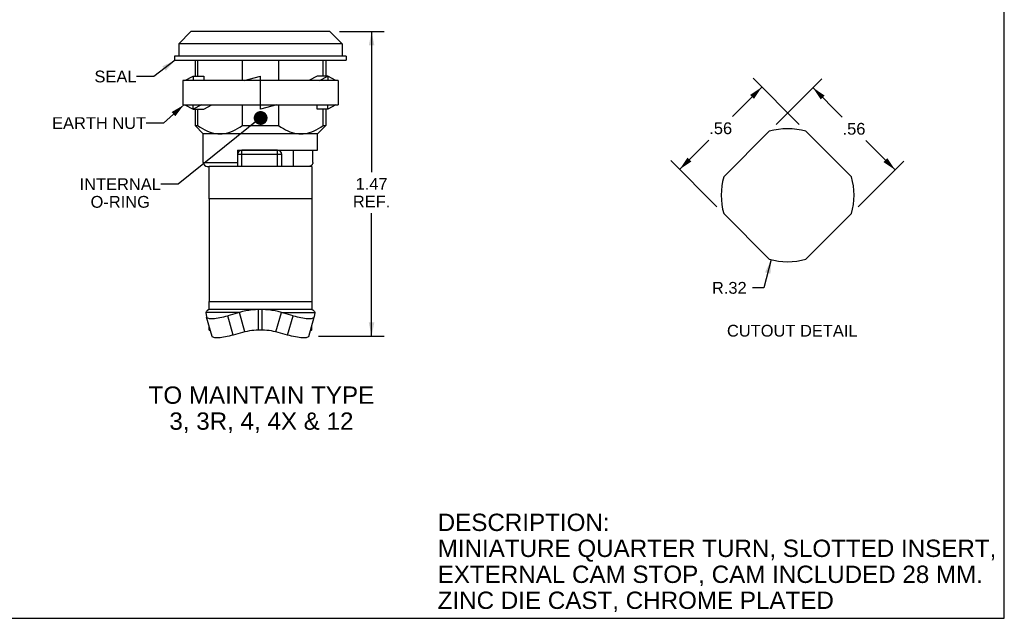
# Model space of a CAD drawing. Header units: inches. Extents: x 0 to 7.33, y 0 to 5.67.
# Tile 2 of 3: x 2.59 to 7.33, y 0 to 2.88. Entities that reach past the tile are written whole.
import ezdxf

# ---------------------------------------------------------------- set-up
doc = ezdxf.new("R2010")
doc.units = ezdxf.units.IN
doc.header["$LTSCALE"] = 0.403333
doc.header["$MEASUREMENT"] = 0
doc.layers.get('0').update_dxf_attribs({"linetype": 'CONTINUOUS'})
doc.layers.add('02___PRT_ALL_AXES', color=7, linetype='CONTINUOUS')
doc.styles.get("Standard").update_dxf_attribs({"font": 'arial.ttf'})
doc.dimstyles.new('DIMSTYLE_1', dxfattribs={"dimtxt": 0.056667, "dimasz": 0.066667, "dimexe": 0.09, "dimexo": 0.07, "dimgap": 0.0425, "dimtad": 0, "dimtih": 1, "dimtoh": 1, "dimzin": 4, "dimdsep": 46, "dimtxsty": 'Standard', "dimblk": '_FILLED', "dimblk1": '_FILLED', "dimblk2": '_FILLED', "dimcen": 0.09, "dimazin": 1, "dimtfac": 1, "dimtofl": 0, "dimtmove": 0, "dimatfit": 3, "dimldrblk": '_FILLED', "dimfxl": 0, "dimtolj": 1, "dimtzin": 4, "dimarcsym": 0})
doc.dimstyles.new('DIMSTYLE_2', dxfattribs={"dimtxt": 0.056667, "dimasz": 0.066667, "dimexe": 0.09, "dimexo": 0.07, "dimgap": 0.09, "dimtad": 0, "dimtih": 1, "dimtoh": 1, "dimzin": 4, "dimdsep": 46, "dimtxsty": 'Standard', "dimblk": '_FILLED', "dimblk1": '_FILLED', "dimblk2": '_FILLED', "dimcen": 0.09, "dimazin": 1, "dimtfac": 1, "dimtofl": 0, "dimtmove": 0, "dimatfit": 3, "dimldrblk": '_FILLED', "dimfxl": 0, "dimtolj": 1, "dimtzin": 4, "dimarcsym": 0})
doc.dimstyles.get("Standard").update_dxf_attribs({"dimtxt": 0.056667, "dimasz": 0.066667, "dimexe": 0.09, "dimexo": 0.07, "dimgap": 0.09, "dimtad": 0, "dimtih": 1, "dimtoh": 1, "dimzin": 4, "dimdsep": 46, "dimtxsty": 'Standard', "dimblk": '_FILLED', "dimblk1": '_FILLED', "dimblk2": '_FILLED', "dimcen": 0.09, "dimazin": 1, "dimtp": 0.01, "dimtm": 0.01, "dimtfac": 1, "dimtofl": 0, "dimtmove": 0, "dimatfit": 3, "dimldrblk": '_FILLED', "dimfxl": 0, "dimtolj": 1, "dimtzin": 4, "dimarcsym": 0})

# ---------------------------------------------------------------- blocks, each defined once
blk = doc.blocks.new('_FILLED')
at = {"color": 0, "linetype": 'ByBlock'}
blk.add_solid([(0, 0), (-1, 0.2), (-1, -0.2)], dxfattribs=at)
blk = doc.blocks.new('*D2')
at = {"color": 2, "linetype": 'Continuous'}
for p, q in [((6.2343, 2.3766), (6.454, 2.5963)), ((6.4115, 2.5538), (6.5529, 2.4125)), ((6.8075, 2.1579), (6.6662, 2.2992)), ((6.6303, 1.9807), (6.8499, 2.2003))]:
    blk.add_line(p, q, dxfattribs=at)
at = {"color": 2, "linetype": 'Continuous', "xscale": 0.0666666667, "yscale": 0.0666666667, "zscale": 0.0666666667}
for p, rotation in [((6.4115, 2.5538), 135), ((6.8075, 2.1579), 315)]:
    blk.add_blockref('_FILLED', p, dxfattribs=dict(at, rotation=rotation))
at = {"color": 2, "linetype": 'Continuous', "insert": (6.6095, 2.3842), "char_height": 0.05667, "width": 0.109963, "attachment_point": 2, "line_spacing_factor": 0.9}
blk.add_mtext('.56', dxfattribs=at)
blk = doc.blocks.new('*D3')
at = {"color": 2, "linetype": 'Continuous'}
for p, q in [((6.3452, 2.3766), (6.1231, 2.5988)), ((6.1655, 2.5563), (6.0242, 2.415)), ((5.7695, 2.1604), (5.9109, 2.3017)), ((5.9492, 1.9807), (5.7271, 2.2028))]:
    blk.add_line(p, q, dxfattribs=at)
at = {"color": 2, "linetype": 'Continuous', "xscale": 0.0666666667, "yscale": 0.0666666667, "zscale": 0.0666666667}
for p, rotation in [((6.1655, 2.5563), 45), ((5.7695, 2.1604), 225)]:
    blk.add_blockref('_FILLED', p, dxfattribs=dict(at, rotation=rotation))
at = {"color": 2, "linetype": 'Continuous', "insert": (5.9675, 2.3867), "char_height": 0.05667, "width": 0.109963, "attachment_point": 2, "line_spacing_factor": 0.9}
blk.add_mtext('.56', dxfattribs=at)
blk = doc.blocks.new('*D4')
at = {"color": 2, "linetype": 'Continuous'}
for p, q in [((6.2106, 1.7261), (6.1759, 1.5904)), ((6.1759, 1.5904), (6.1209, 1.5904))]:
    blk.add_line(p, q, dxfattribs=at)
at = {"color": 2, "linetype": 'Continuous', "xscale": 0.0666666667, "yscale": 0.0666666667, "zscale": 0.0666666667, "rotation": 75.6733633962}
blk.add_blockref('_FILLED', (6.2106, 1.7261), dxfattribs=at)
at = {"color": 2, "linetype": 'Continuous', "insert": (6.0926, 1.6187), "char_height": 0.05667, "width": 0.167051, "attachment_point": 3, "line_spacing_factor": 0.9}
blk.add_mtext('R.32', dxfattribs=at)
blk = doc.blocks.new('*D5')
at = {"color": 2, "linetype": 'Continuous'}
for p, q in [((4.1322, 2.8241), (4.3462, 2.8241)), ((4.2862, 2.8241), (4.2862, 2.1474)), ((4.2862, 1.3574), (4.2862, 1.9491)), ((4.0305, 1.3574), (4.3462, 1.3574))]:
    blk.add_line(p, q, dxfattribs=at)
at = {"color": 2, "linetype": 'Continuous', "xscale": 0.0666666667, "yscale": 0.0666666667, "zscale": 0.0666666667}
for p, rotation in [((4.2862, 2.8241), 90), ((4.2862, 1.3574), 270)]:
    blk.add_blockref('_FILLED', p, dxfattribs=dict(at, rotation=rotation))
at = {"color": 2, "linetype": 'Continuous', "insert": (4.2862, 2.1191), "char_height": 0.05667, "width": 0.179901, "attachment_point": 2, "line_spacing_factor": 0.9}
blk.add_mtext('1.47\\PREF.', dxfattribs=at)

msp = doc.modelspace()

# ---------------------------------------------------------------- linework, layer by layer
at = {"color": 7, "linetype": 'Continuous'}
for p, q in [((7.3333, 0), (7.3333, 5.6667)), ((3.4163, 2.8241), (3.3572, 2.7651)), ((4.0856, 2.8241), (3.4163, 2.8241)), ((4.0856, 2.8241), (4.1446, 2.7651)), ((3.3572, 2.7651), (3.3572, 2.706)), ((4.1446, 2.7651), (3.3572, 2.7651)), ((4.1446, 2.7651), (4.1446, 2.706)), ((3.3375, 2.706), (3.3375, 2.6863)), ((4.1643, 2.706), (3.3375, 2.706)), ((4.1643, 2.706), (4.1643, 2.6863)), ((3.3375, 2.6863), (4.1643, 2.6863)), ((3.436, 2.6863), (3.436, 2.6083)), ((3.4482, 2.6863), (3.4482, 2.6083)), ((3.6639, 2.5886), (3.6639, 2.6863)), ((3.838, 2.6863), (3.838, 2.5886)), ((4.0536, 2.6083), (4.0536, 2.6863)), ((4.0659, 2.6863), (4.0659, 2.6083)), ((3.3876, 2.5886), (3.427, 2.6083)), ((3.427, 2.6083), (3.427, 2.5886)), ((3.427, 2.6083), (3.4782, 2.6083)), ((3.4782, 2.6083), (3.4782, 2.5886)), ((3.6722, 2.5886), (3.7509, 2.6083)), ((3.7509, 2.4508), (3.7509, 2.6083)), ((4.0237, 2.6083), (3.9843, 2.5886)), ((4.0748, 2.6083), (4.0237, 2.6083)), ((4.0355, 2.5886), (4.0748, 2.6083)), ((4.0748, 2.6083), (4.0748, 2.5886)), ((4.1142, 2.5886), (4.0748, 2.6083)), ((3.3769, 2.5886), (3.3769, 2.4705)), ((4.1249, 2.5886), (3.3769, 2.5886)), ((4.1249, 2.5886), (4.1249, 2.4705)), ((3.3769, 2.4705), (4.1249, 2.4705)), ((3.3876, 2.4705), (3.427, 2.4508)), ((3.4664, 2.4705), (3.427, 2.4508)), ((3.427, 2.4508), (3.427, 2.4705)), ((3.4782, 2.4508), (3.5175, 2.4705)), ((3.6639, 2.3714), (3.6639, 2.4705)), ((3.8297, 2.4705), (3.7509, 2.4508)), ((3.838, 2.4705), (3.838, 2.3714)), ((4.0237, 2.4508), (4.0237, 2.4705)), ((4.1142, 2.4705), (4.0748, 2.4508)), ((4.0748, 2.4508), (4.0748, 2.4705)), ((3.427, 2.4508), (3.4782, 2.4508)), ((3.436, 2.4508), (3.436, 2.3714)), ((3.4482, 2.4508), (3.4482, 2.3714)), ((4.0748, 2.4508), (4.0237, 2.4508)), ((4.0536, 2.3714), (4.0536, 2.4508)), ((4.0659, 2.4508), (4.0659, 2.3714)), ((3.4753, 2.332), (3.436, 2.3714)), ((3.436, 2.3714), (3.4482, 2.3714)), ((3.6639, 2.3714), (3.838, 2.3714)), ((4.0265, 2.332), (4.0659, 2.3714)), ((4.0536, 2.3714), (4.0659, 2.3714)), ((3.4753, 2.1942), (3.4753, 2.332)), ((4.0265, 2.332), (3.4753, 2.332)), ((4.0265, 2.2532), (4.0265, 2.332)), ((3.6407, 2.2532), (3.6407, 2.1745)), ((3.6407, 2.2532), (4.0265, 2.2532)), ((3.6413, 2.1745), (3.6413, 2.2325)), ((3.8533, 2.2325), (3.6413, 2.2325)), ((3.6613, 2.1745), (3.6613, 2.2525)), ((3.8333, 2.2525), (3.6613, 2.2525)), ((3.8333, 2.1745), (3.8333, 2.2525)), ((3.8533, 2.1745), (3.8533, 2.2325)), ((3.9084, 2.2532), (3.9084, 2.1745)), ((4.0035, 2.1942), (4.0035, 2.2532)), ((3.4753, 2.1942), (3.6407, 2.1942)), ((3.495, 2.1745), (3.5034, 2.1745)), ((3.5034, 2.0181), (3.5034, 2.1745)), ((3.9984, 2.1745), (3.9984, 2.0181)), ((3.5034, 1.4855), (3.5034, 1.5246)), ((3.9984, 1.5246), (3.9984, 1.4855)), ((3.6766, 1.3785), (3.6502, 1.4716)), ((3.7419, 1.3865), (3.7419, 1.4855)), ((3.76, 1.3865), (3.76, 1.4855)), ((3.8252, 1.3785), (3.8517, 1.4716)), ((3.5181, 1.3568), (3.4917, 1.4498)), ((3.6203, 1.3629), (3.5939, 1.456)), ((3.8815, 1.3629), (3.908, 1.456)), ((3.9837, 1.3568), (4.0102, 1.4498)), ((3.5034, 1.3865), (3.5034, 1.4085)), ((3.6766, 1.3785), (3.6203, 1.3629)), ((3.76, 1.3865), (3.7419, 1.3865)), ((3.8815, 1.3629), (3.8252, 1.3785)), ((3.9984, 1.3865), (3.9984, 1.4085)), ((0, 0), (7.3333, 0))]:
    msp.add_line(p, q, dxfattribs=at)
at = {"color": 3, "linetype": 'Continuous'}
for p, q in [((3.9984, 2.1745), (3.5034, 2.1745)), ((3.5034, 2.0181), (3.5034, 1.5246)), ((3.9984, 2.0181), (3.5034, 2.0181)), ((3.9984, 2.0181), (3.9984, 1.5246)), ((3.5034, 1.5246), (3.9984, 1.5246)), ((3.6502, 1.4716), (3.4886, 1.4716)), ((3.4886, 1.4716), (3.4915, 1.4505)), ((3.9984, 1.4855), (3.5034, 1.4855)), ((3.6502, 1.4716), (3.5939, 1.456)), ((3.8517, 1.4716), (4.0132, 1.4716)), ((3.908, 1.456), (3.8517, 1.4716)), ((4.0132, 1.4716), (4.0103, 1.4505)), ((3.4915, 1.4505), (3.4917, 1.4498)), ((4.0102, 1.4498), (4.0103, 1.4505))]:
    msp.add_line(p, q, dxfattribs=at)
at = {"color": 7, "linetype": 'Continuous'}
for points in [[(3.4482, 2.3714), (3.4602, 2.3636), (3.4716, 2.3567), (3.4824, 2.351), (3.493, 2.3461), (3.5035, 2.3418), (3.5141, 2.3383), (3.5249, 2.3355), (3.5355, 2.3335), (3.5459, 2.3323), (3.5561, 2.332)], [(3.5561, 2.332), (3.5662, 2.3323), (3.5766, 2.3335), (3.5873, 2.3355), (3.5981, 2.3383), (3.6087, 2.3419), (3.6193, 2.3461), (3.6298, 2.3511), (3.6406, 2.3568), (3.652, 2.3636), (3.6639, 2.3714)], [(3.838, 2.3714), (3.8499, 2.3636), (3.8614, 2.3567), (3.8722, 2.351), (3.8827, 2.3461), (3.8933, 2.3418), (3.9038, 2.3383), (3.9146, 2.3355), (3.9253, 2.3335), (3.9357, 2.3323), (3.9458, 2.332)], [(3.9458, 2.332), (3.956, 2.3323), (3.9664, 2.3335), (3.9771, 2.3355), (3.9879, 2.3383), (3.9985, 2.3419), (4.009, 2.3461), (4.0196, 2.3511), (4.0304, 2.3568), (4.0417, 2.3636), (4.0536, 2.3714)], [(4.0035, 2.1942), (4.0034, 2.1919), (4.0029, 2.1895), (4.002, 2.1871), (4.0008, 2.1847), (3.9995, 2.1827), (3.9978, 2.1808), (3.9957, 2.179), (3.9933, 2.1774), (3.9908, 2.1762), (3.9881, 2.1753), (3.9851, 2.1748), (3.9819, 2.1745)], [(3.5034, 1.3865), (3.5052, 1.3863), (3.5071, 1.3856), (3.509, 1.3845), (3.5106, 1.3832)], [(3.7419, 1.3865), (3.7309, 1.3863), (3.7199, 1.3856), (3.709, 1.3845), (3.6981, 1.3829), (3.6873, 1.381), (3.6766, 1.3785)], [(3.8252, 1.3785), (3.8145, 1.381), (3.8037, 1.3829), (3.7929, 1.3845), (3.7819, 1.3856), (3.771, 1.3863), (3.76, 1.3865)], [(3.9984, 1.3865), (3.9966, 1.3863), (3.9948, 1.3856), (3.9929, 1.3845), (3.9912, 1.3832)], [(3.6203, 1.3629), (3.6105, 1.3603), (3.6009, 1.358), (3.5914, 1.3559), (3.5821, 1.3541), (3.5732, 1.3526), (3.5646, 1.3514), (3.5566, 1.3505), (3.5492, 1.3499), (3.5425, 1.3497), (3.5364, 1.3498), (3.5311, 1.3503), (3.5267, 1.3511), (3.5231, 1.3522), (3.5205, 1.3537), (3.5188, 1.3554), (3.5181, 1.3568)], [(3.9837, 1.3568), (3.9831, 1.3554), (3.9814, 1.3537), (3.9787, 1.3522), (3.9751, 1.3511), (3.9707, 1.3503), (3.9654, 1.3498), (3.9594, 1.3497), (3.9526, 1.3499), (3.9452, 1.3505), (3.9372, 1.3514), (3.9287, 1.3526), (3.9198, 1.3541), (3.9105, 1.3559), (3.901, 1.358), (3.8913, 1.3603), (3.8815, 1.3629)]]:
    msp.add_lwpolyline(points, dxfattribs=at)
at = {"color": 3, "linetype": 'Continuous'}
for points in [[(3.5034, 1.4855), (3.5008, 1.4851), (3.4981, 1.4839), (3.4956, 1.482), (3.4931, 1.4793), (3.4908, 1.4758), (3.4886, 1.4716)], [(3.7419, 1.4855), (3.7264, 1.4851), (3.7109, 1.4839), (3.6956, 1.482), (3.6803, 1.4793), (3.6651, 1.4758), (3.6502, 1.4716)], [(3.8517, 1.4716), (3.8367, 1.4758), (3.8216, 1.4793), (3.8063, 1.482), (3.7909, 1.4839), (3.7754, 1.4851), (3.76, 1.4855)], [(3.9984, 1.4855), (4.0011, 1.4851), (4.0037, 1.4839), (4.0063, 1.482), (4.0087, 1.4793), (4.0111, 1.4758), (4.0132, 1.4716)], [(3.4917, 1.4498), (3.4923, 1.4484), (3.494, 1.4467), (3.4967, 1.4453), (3.5003, 1.4441), (3.5047, 1.4433), (3.51, 1.4429), (3.516, 1.4427), (3.5228, 1.443), (3.5302, 1.4435), (3.5382, 1.4444), (3.5467, 1.4456), (3.5556, 1.4471), (3.5649, 1.4489), (3.5744, 1.451), (3.5841, 1.4534), (3.5939, 1.456)], [(3.908, 1.456), (3.9178, 1.4534), (3.9274, 1.451), (3.9369, 1.4489), (3.9462, 1.4471), (3.9551, 1.4456), (3.9636, 1.4444), (3.9716, 1.4435), (3.9791, 1.443), (3.9858, 1.4427), (3.9919, 1.4429), (3.9971, 1.4433), (4.0016, 1.4441), (4.0051, 1.4453), (4.0078, 1.4467), (4.0095, 1.4484), (4.0102, 1.4498)]]:
    msp.add_lwpolyline(points, dxfattribs=at)
at = {"color": 7, "linetype": 'Continuous'}
for centre, radius, start, end in [((3.6613, 2.2325), 0.02, 90, 180), ((3.8333, 2.2325), 0.02, 0, 90), ((3.495, 2.1942), 0.0197, 180, 270)]:
    msp.add_arc(centre, radius, start, end, dxfattribs=at)
at = {"layer": '02___PRT_ALL_AXES', "color": 3, "linetype": 'Continuous'}
for p, q in [((5.9822, 2.1245), (6.2013, 2.3436)), ((6.3782, 2.3436), (6.5973, 2.1245)), ((6.2013, 1.7286), (5.9822, 1.9477)), ((6.5973, 1.9477), (6.3782, 1.7286))]:
    msp.add_line(p, q, dxfattribs=at)
for start, end in [(73.955, 106.045), (163.955, 196.045), (343.955, 16.045), (253.955, 286.045)]:
    msp.add_arc((6.2898, 2.0361), 0.32, start, end, dxfattribs=at)

# ---------------------------------------------------------------- texts
at = {"color": 2, "linetype": 'Continuous', "line_spacing_factor": 0.9}
for s, insert, char_height, width, attachment_point in [('SEAL', (3.0529, 2.6359), 0.05667, 0.20202, 2), ('EARTH NUT', (2.974, 2.4117), 0.05667, 0.452069, 2), ('INTERNAL\\PO-RING', (3.0759, 2.1176), 0.05667, 0.390768, 2), ('CUTOUT DETAIL', (6.3121, 1.4123), 0.056667, 0.627757, 2), ('TO MAINTAIN TYPE\\P3, 3R, 4, 4X & 12', (3.7557, 1.1157), 0.083333, 1.083953, 2), ('DESCRIPTION:\\PMINIATURE QUARTER TURN, SLOTTED INSERT,\\PEXTERNAL CAM STOP, CAM INCLUDED 28 MM.\\PZINC DIE CAST, CHROME PLATED', (4.6046, 0.5035), 0.083333, 2.684944, 1)]:
    msp.add_mtext(s, dxfattribs=dict(at, insert=insert, char_height=char_height, width=width, attachment_point=attachment_point))

# ---------------------------------------------------------------- dimensions: what is measured, and where the dimension line sits
at = {"color": 2, "linetype": 'Continuous'}
dim = msp.add_linear_dim(base=(4.2862, 1.3574), p1=(4.0622, 2.8241), p2=(3.9605, 1.3574), angle=270, text='<>\\PREF.', dimstyle='DIMSTYLE_1', dxfattribs=at)
dim.commit()
dim.dimension.update_dxf_attribs({"geometry": '*D5', "text_midpoint": (4.2862, 2.0483), "dimtype": 160})
for base, p1, p2, angle, picture, middle in [((5.7695, 2.1604), (6.3947, 2.3271), (5.9987, 1.9312), 225, '*D3', (5.9692, 2.358)), ((6.4115, 2.5538), (6.5808, 1.9312), (6.1848, 2.3271), 135, '*D2', (6.6112, 2.3555))]:
    dim = msp.add_linear_dim(base=base, p1=p1, p2=p2, angle=angle, dimstyle='DIMSTYLE_1', dxfattribs=at)
    dim.commit()
    dim.dimension.update_dxf_attribs({"geometry": picture, "text_midpoint": middle, "dimtype": 160})
dim = msp.add_radius_dim(center=(6.2898, 2.0361), mpoint=(6.2106, 1.7261), text='R<>', dimstyle='DIMSTYLE_2', override={"dimpost": '<>'}, dxfattribs=at)
dim.commit()
dim.dimension.update_dxf_attribs({"geometry": '*D4', "text_midpoint": (6.0091, 1.5904), "dimtype": 164})

# ---------------------------------------------------------------- leaders
at = {"color": 2, "linetype": 'Continuous', "annotation_type": 0, "has_hookline": 1, "hookline_direction": 1}
for points, override, text_width in [([(3.3398, 2.6863), (3.2372, 2.6076), (3.1539, 2.6076)], {"dimtad": 0}, 0.1961), ([(3.3821, 2.4705), (3.2834, 2.3833), (3.2, 2.3833)], {"dimtad": 0}, 0.4451), ([(3.7519, 2.4078), (3.3546, 2.0892), (3.2713, 2.0892)], {"dimtad": 0, "dimldrblk": 'DOT'}, 0.3813)]:
    msp.add_leader(points, dimstyle='Standard', override=override, dxfattribs=dict(at, text_width=text_width))

doc.saveas('drawing.dxf')
